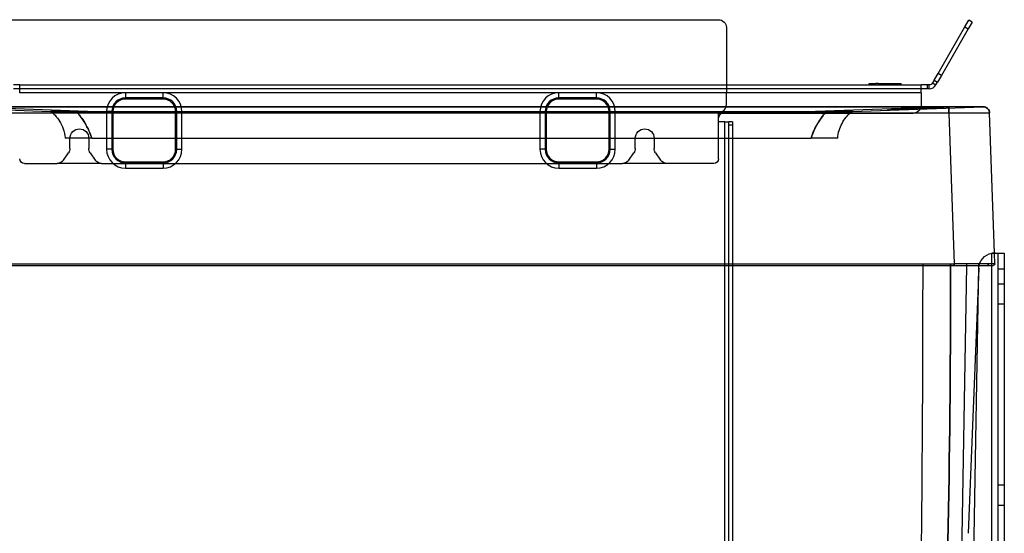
# Model space of a CAD drawing. Header units: millimetres. Extents: x -488 to 3, y 0 to 423.
# Tile 3 of 3: x -310 to 3, y 259 to 423. Entities that reach past the tile are written whole.
import ezdxf

# ---------------------------------------------------------------- set-up
doc = ezdxf.new("R2010")
doc.units = ezdxf.units.MM
doc.header["$LTSCALE"] = 10
doc.layers.add('BESCH_KONT_sich_schn_seit_2d', color=160, linetype='Continuous')

msp = doc.modelspace()

# ---------------------------------------------------------------- linework, layer by layer
at = {"layer": 'BESCH_KONT_sich_schn_seit_2d', "extrusion": (-1.09476e-47, 1, -2.22045e-16)}
for p, q in [((-314.5, 422.75), (-87.5, 422.75)), ((-85, 420.25), (-85, 402)), ((-17.61, 405.66), (-9.08, 420.43)), ((-9.08, 420.43), (-7.83, 422.59)), ((-9.08, 420.43), (-8, 419.8)), ((-6.75, 421.97), (-8, 419.8)), ((-6.75, 421.97), (-7.83, 422.59)), ((-8, 419.8), (-16.53, 405.03)), ((-18.86, 403.49), (-17.61, 405.66)), ((-16.53, 405.03), (-17.78, 402.87)), ((-16.53, 405.03), (-17.61, 405.66)), ((-310, 402), (-312, 402)), ((-310, 402), (-23, 402)), ((-310, 399.5), (-310, 402)), ((-85, 402), (-85, 399.5)), ((-39.58, 402), (-39.58, 402.4)), ((-39.58, 402.4), (-37.39, 402.4)), ((-38.64, 402), (-38.64, 402.4)), ((-37.39, 402.4), (-37.39, 402.4)), ((-37.39, 402), (-37.39, 402.4)), ((-36.62, 402.4), (-37.39, 402.4)), ((-37.39, 402), (-37.39, 402.4)), ((-36.62, 402.4), (-31.5, 402.4)), ((-36.62, 402), (-36.62, 402.4)), ((-36.44, 402), (-36.44, 402.4)), ((-36.44, 402), (-36.44, 402.4)), ((-36.44, 402), (-36.44, 402.4)), ((-36.44, 402), (-36.44, 402.4)), ((-36.34, 402), (-36.34, 402.4)), ((-36.01, 402), (-36.01, 402.4)), ((-36.01, 402), (-36.01, 402.4)), ((-36.01, 402), (-36.01, 402.4)), ((-35.81, 402), (-35.81, 402.4)), ((-35.78, 402), (-35.78, 402.4)), ((-35.77, 402), (-35.77, 402.4)), ((-35.46, 402), (-35.46, 402.4)), ((-35.28, 402), (-35.28, 402.4)), ((-35.16, 402), (-35.16, 402.4)), ((-35.16, 402), (-35.16, 402.4)), ((-35.05, 402), (-35.05, 402.4)), ((-34.95, 402), (-34.95, 402.4)), ((-34.74, 402), (-34.74, 402.4)), ((-34.72, 402), (-34.72, 402.4)), ((-34.22, 402), (-34.22, 402.4)), ((-34.15, 402), (-34.15, 402.4)), ((-34.1, 402), (-34.1, 402.4)), ((-34.1, 402), (-34.1, 402.4)), ((-34.03, 402), (-34.03, 402.4)), ((-33.75, 402), (-33.75, 402.4)), ((-33.61, 402), (-33.61, 402.4)), ((-33.6, 402), (-33.6, 402.4)), ((-33.45, 402), (-33.45, 402.4)), ((-33.39, 402), (-33.39, 402.4)), ((-33.39, 402), (-33.39, 402.4)), ((-33.25, 402), (-33.25, 402.4)), ((-33.1, 402), (-33.1, 402.4)), ((-33.09, 402), (-33.09, 402.4)), ((-32.9, 402), (-32.9, 402.4)), ((-32.9, 402), (-32.9, 402.4)), ((-32.9, 402), (-32.9, 402.4)), ((-32.75, 402), (-32.75, 402.4)), ((-32.75, 402), (-32.75, 402.4)), ((-32.55, 402), (-32.55, 402.4)), ((-32.52, 402), (-32.52, 402.4)), ((-32.46, 402), (-32.46, 402.4)), ((-32.45, 402), (-32.45, 402.4)), ((-31.5, 402.4), (-29.35, 402.4)), ((-31.5, 402), (-31.5, 402.4)), ((-29.35, 402), (-29.35, 402.4)), ((-29.35, 402), (-29.35, 402.4)), ((-21, 402), (-23, 402)), ((-23, 399.5), (-23, 402)), ((-21, 400.75), (-21, 402)), ((-20.44, 402), (-21, 402)), ((-20.44, 400.75), (-20.44, 402)), ((-18.86, 403.49), (-19.36, 402.62)), ((-19.36, 402.62), (-18.28, 402)), ((-18.86, 403.49), (-17.78, 402.87)), ((-18.28, 402), (-17.78, 402.87)), ((-310, 400.75), (-312, 400.75)), ((-23, 400.75), (-310, 400.75)), ((-23, 399.5), (-310, 399.5)), ((-264.35, 399.5), (-276.35, 399.5)), ((-276.35, 399.5), (-276.35, 397.5)), ((-264.35, 397.5), (-264.35, 399.5)), ((-126.35, 399.5), (-138.35, 399.5)), ((-138.35, 397.5), (-138.35, 399.5)), ((-126.35, 397.5), (-126.35, 399.5)), ((-85, 395.75), (-85, 399.5)), ((-21, 400.75), (-23, 400.75)), ((-23, 399.5), (-23, 395.5)), ((-20.44, 400.75), (-21, 400.75)), ((-341.85, 395.02), (-300.22, 393.54)), ((-330.81, 395.02), (-310, 395.02)), ((-288.44, 393.54), (-330.81, 395.02)), ((-14.28, 395.02), (-330.81, 395.02)), ((-310, 395.02), (-23.05, 395.02)), ((-264.35, 397.84), (-276.35, 397.84)), ((-264.35, 397.5), (-276.35, 397.5)), ((-126.35, 397.84), (-138.35, 397.84)), ((-126.35, 397.5), (-138.35, 397.5)), ((-14.28, 395.02), (-56.65, 393.54)), ((-44.87, 393.54), (-3.25, 395.02)), ((-23.05, 395.02), (-14.28, 395.02)), ((-14.28, 395.02), (-14.28, 393.09)), ((-330.81, 393.09), (-310, 393.09)), ((-310, 393.09), (-24.82, 393.09)), ((-288.44, 393.54), (-288.44, 393.43)), ((-288.44, 393.54), (-56.65, 393.54)), ((-56.65, 393.43), (-288.44, 393.43)), ((-282.35, 393.5), (-282.35, 381.5)), ((-280.35, 393.5), (-282.35, 393.5)), ((-280.69, 393.5), (-280.69, 381.5)), ((-280.35, 393.5), (-280.35, 381.5)), ((-260.35, 393.5), (-258.35, 393.5)), ((-260.35, 381.5), (-260.35, 393.5)), ((-260.01, 381.5), (-260.01, 393.5)), ((-258.35, 381.5), (-258.35, 393.5)), ((-144.35, 393.5), (-144.35, 381.5)), ((-144.35, 393.5), (-142.35, 393.5)), ((-142.69, 393.5), (-142.69, 381.5)), ((-142.35, 393.5), (-142.35, 381.5)), ((-122.35, 393.5), (-120.35, 393.5)), ((-122.35, 381.5), (-122.35, 393.5)), ((-122.01, 381.5), (-122.01, 393.5)), ((-120.35, 381.5), (-120.35, 393.5)), ((-87.5, 393), (-87.5, 393.25)), ((-87.5, 391.5), (-87.5, 393)), ((-87.5, 393), (-86, 393)), ((-86, 393), (-25.5, 393)), ((-56.65, 393.54), (-56.65, 393.43)), ((-29.36, 394.3), (-33.61, 394.14)), ((-33.61, 394.14), (-33.61, 393.94)), ((-31.86, 394.21), (-31.86, 394.01)), ((-29.36, 394.3), (-27.76, 394.35)), ((-29.36, 394.3), (-29.36, 394.1)), ((-27.77, 394.35), (-27.77, 394.15)), ((-19.75, 394.64), (-27.76, 394.35)), ((-27.76, 394.35), (-27.76, 394.15)), ((-27.62, 394.36), (-27.62, 394.16)), ((-27.33, 394.37), (-27.33, 394.17)), ((-27.06, 394.38), (-27.06, 394.18)), ((-26.95, 394.38), (-26.95, 394.18)), ((-26.61, 394.39), (-26.61, 394.19)), ((-25.87, 394.42), (-25.87, 394.22)), ((-25.86, 394.42), (-25.86, 394.22)), ((-25.75, 394.42), (-25.75, 394.22)), ((-25.46, 394.43), (-25.46, 394.23)), ((-25.2, 394.44), (-25.2, 394.24)), ((-25.04, 394.45), (-25.04, 394.25)), ((-24.82, 393.09), (-14.28, 393.09)), ((-24.15, 394.48), (-24.15, 394.28)), ((-24.08, 394.48), (-24.08, 394.28)), ((-24, 394.49), (-24, 394.29)), ((-23.45, 394.51), (-23.45, 394.31)), ((-23.37, 394.51), (-23.37, 394.31)), ((-23.36, 394.51), (-23.36, 394.31)), ((-23, 394.52), (-23, 394.32)), ((-22.6, 394.54), (-22.6, 394.34)), ((-22.43, 394.54), (-22.43, 394.34)), ((-22.16, 394.55), (-22.16, 394.35)), ((-22.15, 394.55), (-22.15, 394.35)), ((-21.88, 394.56), (-21.88, 394.36)), ((-21.77, 394.57), (-21.77, 394.36)), ((-21.5, 394.57), (-21.5, 394.37)), ((-21.44, 394.58), (-21.44, 394.38)), ((-21.34, 394.58), (-21.34, 394.38)), ((-15.89, 394.77), (-19.75, 394.64)), ((-19.75, 394.64), (-19.75, 394.44)), ((-15.89, 394.77), (-15.89, 394.57)), ((-14.17, 393.09), (-12.49, 345.09)), ((0.38, 348.49), (-1.18, 393.09)), ((-87.5, 378.5), (-87.5, 391.5)), ((-85.5, 390.25), (-87.5, 390.25)), ((-85.5, 390.25), (-84.25, 390.25)), ((-85.5, 14), (-85.5, 390.25)), ((-84.25, 389.25), (-84.25, 390.25)), ((-83, 390.25), (-84.25, 390.25)), ((-84.25, 38), (-84.25, 389.25)), ((-84.25, 389.25), (-83, 389.25)), ((-83, 390.25), (-83, 389.25)), ((-83, 389.25), (-83, 38)), ((-287.05, 385.09), (-295.55, 385.09)), ((-294, 381.79), (-294, 385)), ((-288, 385), (-288, 381.79)), ((-287.05, 385.09), (-58.05, 385.09)), ((-114, 381.79), (-114, 385)), ((-108, 385), (-108, 381.79)), ((-49.55, 385.09), (-58.05, 385.09)), ((-296.05, 378.07), (-294.45, 380.35)), ((-287.55, 380.35), (-285.95, 378.07)), ((-280.35, 381.5), (-282.35, 381.5)), ((-260.35, 381.5), (-258.35, 381.5)), ((-142.35, 381.5), (-144.35, 381.5)), ((-122.35, 381.5), (-120.35, 381.5)), ((-116.05, 378.07), (-114.45, 380.35)), ((-107.55, 380.35), (-105.95, 378.07)), ((-308.5, 377), (-298.1, 377)), ((-283.9, 377), (-298.1, 377)), ((-283.9, 377), (-118.1, 377)), ((-276.35, 377.5), (-276.35, 375.5)), ((-276.35, 377.5), (-264.35, 377.5)), ((-276.35, 377.16), (-264.35, 377.16)), ((-264.35, 377.5), (-264.35, 375.5)), ((-138.35, 377.5), (-138.35, 375.5)), ((-138.35, 377.5), (-126.35, 377.5)), ((-138.35, 377.16), (-126.35, 377.16)), ((-126.35, 377.5), (-126.35, 375.5)), ((-103.9, 377), (-118.1, 377)), ((-89, 377), (-103.9, 377)), ((-276.35, 375.5), (-264.35, 375.5)), ((-138.35, 375.5), (-126.35, 375.5)), ((-0.5, 74.84), (-0.5, 348.42)), ((0.08, 348.49), (0.66, 348.49)), ((0.5, 345.09), (0.38, 348.49)), ((0.66, 348.49), (3.5, 348.49)), ((1.5, 67.49), (1.5, 348.49)), ((3.5, 348.49), (3.5, 67.49)), ((-332.6, 345.09), (-12.49, 345.09)), ((-12.49, 344.57), (-12.49, 345.09)), ((-4.36, 345.09), (-12.49, 345.09)), ((-12.49, 345.09), (-12.49, 344.57)), ((-8.56, 345.09), (-8.57, 344.57)), ((-4.57, 344.57), (-4.56, 345.09)), ((0.5, 345.09), (-4.36, 345.09)), ((-332.6, 344.57), (-12.49, 344.57)), ((-8.57, 344.57), (-11.46, 178.84)), ((-4.62, 343.69), (-7.98, 259.29)), ((-7.81, 159.02), (-4.58, 344.18)), ((-4.58, 344.18), (-4.57, 344.57)), ((1.5, 343.49), (3.5, 343.49)), ((1.5, 338.69), (3.5, 338.69)), ((1.5, 332.29), (3.5, 332.29)), ((1.5, 274.69), (3.5, 274.69)), ((1.5, 268.29), (3.5, 268.29))]:
    msp.add_line(p, q, dxfattribs=at)
at = {"layer": 'BESCH_KONT_sich_schn_seit_2d', "extrusion": (-2.22045e-16, -2.22045e-16, -1)}
for centre, radius, start, end in [((87.5, 420.25), 2.5, 90, 180), ((20.44, 403.25), 1.25, 210, 270), ((25.5, 395.5), 2.5, 180, 270), ((3.17, 393.02), 2, 87.9655, 178), ((300.24, 393.04), 0.5, 92.0345, 129.6592), ((291, 385), 3, 0, 180), ((111, 385), 3, 0, 180), ((296.5, 381.79), 2.5, 180, 215), ((285.5, 381.79), 2.5, 325, 0), ((116.5, 381.79), 2.5, 180, 215), ((105.5, 381.79), 2.5, 325, 360), ((308.5, 378.5), 1.5, 270, 0), ((298.1, 379.5), 2.5, 215, 270), ((283.9, 379.5), 2.5, 270, 325), ((118.1, 379.5), 2.5, 215, 270), ((103.9, 379.5), 2.5, 270, 325), ((89, 378.5), 1.5, 180, 270), ((-0.38, 343.49), 5, 2.2829, 79.9025), ((0.03, 345.09), 0.525, 180, 270)]:
    msp.add_arc(centre, radius, start, end, dxfattribs=at)
at = {"layer": 'BESCH_KONT_sich_schn_seit_2d'}
for centre, radius, start, end in [((-20.44, 403.25), 2.5, 270, 330), ((-276.35, 393.5), 6, 90, 180), ((-264.35, 393.5), 6, 0, 90), ((-138.35, 393.5), 6, 90, 180), ((-126.35, 393.5), 6, 360, 90), ((-276.35, 393.5), 4.34, 90, 180), ((-276.35, 393.5), 4, 90, 180), ((-264.35, 393.5), 4.34, 360, 90), ((-264.35, 393.5), 4, 0, 90), ((-138.35, 393.5), 4.34, 90, 180), ((-138.35, 393.5), 4, 90, 180), ((-126.35, 393.5), 4.34, 360, 90), ((-126.35, 393.5), 4, 360, 90), ((-87.5, 395.75), 2.5, 270, 0), ((-86, 391.5), 1.5, 90, 180), ((-44.86, 393.04), 0.5, 92.0345, 129.6592), ((-276.35, 381.5), 6, 180, 270), ((-276.35, 381.5), 4.34, 180, 270), ((-276.35, 381.5), 4, 180, 270), ((-264.35, 381.5), 6, 270, 0), ((-264.35, 381.5), 4, 270, 0), ((-264.35, 381.5), 4.34, 270, 0), ((-138.35, 381.5), 6, 180, 270), ((-138.35, 381.5), 4.34, 180, 270), ((-138.35, 381.5), 4, 180, 270), ((-126.35, 381.5), 6, 270, 0), ((-126.35, 381.5), 4, 270, 360), ((-126.35, 381.5), 4.34, 270, 0), ((-1.28, 345.09), 0.525, 180, 270)]:
    msp.add_arc(centre, radius, start, end, dxfattribs=at)
for centre, major_axis, ratio, start_param, end_param in [((-14.28, 712.85), (318.02, 0), 0.999383, -1.570795, -1.570441), ((-14.17, 393.02), (0, 2), 0.000012, -1.53589, 0.035149), ((-3.17, 393.02), (2, 0.07), 1, 0, 1.571039)]:
    msp.add_ellipse(centre, major_axis=major_axis, ratio=ratio, start_param=start_param, end_param=end_param, dxfattribs=at)
at = {"layer": 'BESCH_KONT_sich_schn_seit_2d', "extrusion": (-2.22045e-16, -2.22045e-16, -1)}
for centre, major_axis, ratio, start_param, end_param in [((-14.28, 712.21), (-317.38, 0), 0.999383, -1.571152, -1.570797), ((-14.17, 393.02), (0, 2), 0.000012, 0.000064, 1.535954), ((-14.17, 393.02), (0, 2), 0.000012, -0.035149, 0)]:
    msp.add_ellipse(centre, major_axis=major_axis, ratio=ratio, start_param=start_param, end_param=end_param, dxfattribs=at)
at = {"layer": 'BESCH_KONT_sich_schn_seit_2d'}
for points in [[(-14.17, 395.02), (-14.21, 395.02), (-14.24, 395.02), (-14.28, 395.02)], [(-3.25, 395.02), (-3.25, 395.02), (-3.25, 395.02), (-3.25, 395.02)], [(-3.25, 395.02), (-3.25, 395.02), (-3.25, 395.02), (-3.25, 395.02)], [(-300.22, 393.54), (-300.22, 393.54), (-300.23, 393.55), (-300.24, 393.56)], [(-299.93, 393.44), (-299.94, 393.45), (-299.94, 393.45), (-299.95, 393.46)], [(-299.95, 393.46), (-299.95, 393.45), (-299.94, 393.45), (-299.93, 393.44)], [(-291.81, 393.56), (-290.69, 393.55), (-289.57, 393.54), (-288.44, 393.54)], [(-291.78, 393.44), (-291.78, 393.45), (-291.79, 393.45), (-291.79, 393.46)], [(-288.44, 393.43), (-289.56, 393.43), (-290.67, 393.44), (-291.78, 393.44)], [(-56.65, 393.54), (-55.53, 393.54), (-54.4, 393.55), (-53.28, 393.56)], [(-53.31, 393.44), (-54.42, 393.44), (-55.54, 393.43), (-56.65, 393.43)], [(-53.31, 393.44), (-53.31, 393.45), (-53.31, 393.45), (-53.31, 393.46)], [(-53.3, 393.46), (-53.3, 393.45), (-53.31, 393.45), (-53.31, 393.44)], [(-45.16, 393.44), (-45.16, 393.45), (-45.15, 393.45), (-45.14, 393.46)], [(-44.85, 393.56), (-44.86, 393.55), (-44.87, 393.54), (-44.87, 393.54)], [(-14.28, 393.09), (-14.24, 393.09), (-14.21, 393.09), (-14.17, 393.09)], [(-22.49, 345.09), (-22.49, 344.92), (-22.49, 344.74), (-22.49, 344.57)], [(-13.58, 344.57), (-13.58, 344.74), (-13.58, 344.92), (-13.58, 345.09)], [(-13.58, 345.09), (-13.58, 344.92), (-13.58, 344.74), (-13.58, 344.57)], [(-22.49, 344.57), (-22.49, 289.33), (-23.05, 234.09), (-24.17, 178.84)], [(-13.58, 344.57), (-13.59, 289.33), (-14.62, 234.09), (-16.68, 178.84)], [(-16.66, 178.84), (-14.61, 234.05), (-13.59, 289.4), (-13.58, 344.57)]]:
    msp.add_open_spline(points, degree=3, dxfattribs=at)
for points, knots in [([(-1.18, 393.09), (-1.18, 393.31), (-1.23, 393.52), (-1.36, 393.9), (-1.46, 394.06), (-1.67, 394.36), (-1.79, 394.48), (-2.06, 394.7), (-2.18, 394.76), (-2.46, 394.91), (-2.56, 394.93), (-2.84, 395.01), (-2.88, 395), (-3.02, 395.02), (-3.04, 395.02), (-3.08, 395.02), (-3.09, 395.02), (-3.1, 395.02), (-3.11, 395.02), (-3.12, 395.02), (-3.13, 395.02), (-3.14, 395.02), (-3.15, 395.02), (-3.18, 395.02), (-3.18, 395.02), (-3.3, 395.02), (-3.56, 395.02), (-4.44, 395.03), (-5.05, 395.03), (-6.54, 395.03), (-7.42, 395.03), (-9.38, 395.03), (-10.46, 395.02), (-12.42, 395.02), (-13.3, 395.02), (-14.17, 395.02)], [0.011383, 0.011383, 0.011383, 0.011383, 0.011507, 0.011507, 0.011648, 0.011648, 0.011836, 0.011836, 0.012139, 0.012139, 0.012751, 0.012751, 0.014414, 0.014414, 0.018082, 0.018082, 0.020577, 0.020577, 0.023576, 0.023576, 0.028432, 0.028432, 0.039787, 0.039787, 0.095039, 0.095039, 0.440411, 0.440411, 0.785783, 0.785783, 1.131155, 1.131155, 1.476527, 1.476527, 1.738243, 1.738243, 1.738243, 1.738243]), ([(-3.25, 395.02), (-3.23, 395.02), (-3.67, 395.02), (-5.01, 395.02), (-5.66, 395.02), (-6.43, 395.02), (-7.2, 395.02), (-8.09, 395.02), (-10.62, 395.02), (-12.4, 395.02), (-14.17, 395.02)], [0.011383, 0.011383, 0.011383, 0.011383, 0.54672, 0.54672, 0.874813, 0.874813, 0.874813, 1.202906, 1.202906, 1.738243, 1.738243, 1.738243, 1.738243]), ([(-291.81, 393.56), (-293.59, 393.56), (-297.54, 393.57), (-299.79, 393.56), (-300.24, 393.56)], [0.208634, 0.208634, 0.208634, 0.208634, 0.751895, 1.476242, 1.476242, 1.476242, 1.476242]), ([(-300.24, 393.56), (-299.9, 393.56), (-298.04, 393.57), (-294.18, 393.56), (-291.81, 393.56)], [0.208634, 0.208634, 0.208634, 0.208634, 0.751895, 1.476242, 1.476242, 1.476242, 1.476242]), ([(-300.24, 393.56), (-300.17, 393.56), (-300.11, 393.54), (-300.05, 393.51), (-300.02, 393.5), (-299.98, 393.48), (-299.95, 393.46)], [-0.03085833, -0.03085833, -0.03085833, -0.03085833, -0.0110901, -0.0110901, -0.0110901, 0, 0, 0, 0]), ([(-299.95, 393.46), (-299.53, 393.48), (-297.35, 393.49), (-293.51, 393.48), (-291.79, 393.46)], [-1.472863, -1.472863, -1.472863, -1.472863, -0.751895, -0.212013, -0.212013, -0.212013, -0.212013]), ([(-291.79, 393.46), (-294.09, 393.48), (-297.84, 393.49), (-299.64, 393.48), (-299.95, 393.46)], [-1.472863, -1.472863, -1.472863, -1.472863, -0.751895, -0.212013, -0.212013, -0.212013, -0.212013]), ([(-299.93, 393.44), (-299.42, 393.02), (-298.88, 392.5), (-297.39, 390.72), (-296.49, 389.22), (-295.62, 386.15), (-295.56, 385.26), (-295.55, 385.11), (-295.55, 385.1), (-295.55, 385.1), (-295.55, 385.1), (-295.55, 385.09), (-295.55, 385.09), (-295.55, 385.09)], [0.3372046, 0.3372046, 0.3372046, 0.3372046, 0.4835979, 0.4835979, 0.7532678, 0.7532678, 0.9244332, 0.9244332, 0.938505, 0.938505, 0.942831, 0.942831, 0.9456715, 0.9456715, 0.9456715, 0.9456715]), ([(-291.81, 393.56), (-291.81, 393.56), (-291.8, 393.54), (-291.8, 393.51), (-291.79, 393.5), (-291.79, 393.48), (-291.79, 393.46)], [-0.00015444, -0.00015444, -0.00015444, -0.00015444, 0.01961458, 0.01961458, 0.01961458, 0.03070513, 0.03070513, 0.03070513, 0.03070513]), ([(-291.78, 393.44), (-291.46, 393.02), (-291.05, 392.5), (-289.74, 390.72), (-288.76, 389.22), (-287.41, 386.15), (-287.14, 385.26), (-287.06, 385.11), (-287.06, 385.1), (-287.05, 385.1), (-287.05, 385.1), (-287.05, 385.09), (-287.05, 385.09), (-287.05, 385.09)], [0.3372046, 0.3372046, 0.3372046, 0.3372046, 0.4835979, 0.4835979, 0.7532678, 0.7532678, 0.9244332, 0.9244332, 0.938505, 0.938505, 0.942831, 0.942831, 0.9456715, 0.9456715, 0.9456715, 0.9456715]), ([(-287.05, 385.09), (-287.05, 385.09), (-287.05, 385.09), (-287.05, 385.1), (-287.05, 385.1), (-287.06, 385.1), (-287.06, 385.1), (-287.07, 385.12), (-287.07, 385.13), (-287.1, 385.19), (-287.13, 385.27), (-287.56, 386.5), (-288.04, 387.65), (-289.38, 390.21), (-290.24, 391.42), (-291.26, 392.77), (-291.54, 393.13), (-291.78, 393.44)], [0, 0, 0, 0, 0.0004065, 0.0004065, 0.0010606, 0.0010606, 0.0018552, 0.0018552, 0.0037224, 0.0037224, 0.0113483, 0.0113483, 0.2039417, 0.2039417, 0.4829573, 0.4829573, 0.6091171, 0.6091171, 0.6091171, 0.6091171]), ([(-53.31, 393.44), (-53.63, 393.02), (-54.05, 392.5), (-55.35, 390.72), (-56.33, 389.22), (-57.68, 386.15), (-57.95, 385.26), (-58.03, 385.11), (-58.03, 385.1), (-58.04, 385.1), (-58.04, 385.1), (-58.04, 385.09), (-58.04, 385.09), (-58.05, 385.09)], [0.3372046, 0.3372046, 0.3372046, 0.3372046, 0.4835979, 0.4835979, 0.7532678, 0.7532678, 0.9244332, 0.9244332, 0.938505, 0.938505, 0.942831, 0.942831, 0.9456715, 0.9456715, 0.9456715, 0.9456715]), ([(-58.05, 385.09), (-58.04, 385.09), (-58.04, 385.09), (-58.04, 385.1), (-58.04, 385.1), (-58.04, 385.1), (-58.03, 385.1), (-58.03, 385.11), (-58.03, 385.11), (-58.02, 385.13), (-58.01, 385.15), (-57.96, 385.27), (-57.9, 385.47), (-57.21, 387.37), (-56.48, 388.87), (-54.73, 391.66), (-53.87, 392.7), (-53.31, 393.44)], [0, 0, 0, 0, 0.0003547, 0.0003547, 0.0007927, 0.0007927, 0.0015425, 0.0015425, 0.0031285, 0.0031285, 0.0069087, 0.0069087, 0.0199925, 0.0199925, 0.1010684, 0.1010684, 0.1814899, 0.1814899, 0.1814899, 0.1814899]), ([(-53.28, 393.56), (-53.28, 393.56), (-53.29, 393.54), (-53.3, 393.51), (-53.3, 393.5), (-53.3, 393.48), (-53.3, 393.46)], [-0.03085833, -0.03085833, -0.03085833, -0.03085833, -0.0110901, -0.0110901, -0.0110901, 0, 0, 0, 0]), ([(-45.14, 393.46), (-45.56, 393.48), (-47.74, 393.49), (-51.58, 393.48), (-53.3, 393.46)], [-1.472863, -1.472863, -1.472863, -1.472863, -0.751895, -0.212013, -0.212013, -0.212013, -0.212013]), ([(-53.3, 393.46), (-51, 393.48), (-47.25, 393.49), (-45.45, 393.48), (-45.14, 393.46)], [-1.472863, -1.472863, -1.472863, -1.472863, -0.751895, -0.212013, -0.212013, -0.212013, -0.212013]), ([(-53.28, 393.56), (-51.5, 393.56), (-47.55, 393.57), (-45.3, 393.56), (-44.85, 393.56)], [0.208634, 0.208634, 0.208634, 0.208634, 0.751895, 1.476242, 1.476242, 1.476242, 1.476242]), ([(-44.85, 393.56), (-45.19, 393.56), (-47.05, 393.57), (-50.91, 393.56), (-53.28, 393.56)], [0.208634, 0.208634, 0.208634, 0.208634, 0.751895, 1.476242, 1.476242, 1.476242, 1.476242]), ([(-49.55, 385.09), (-49.55, 385.09), (-49.55, 385.09), (-49.55, 385.1), (-49.55, 385.1), (-49.55, 385.1), (-49.55, 385.1), (-49.55, 385.11), (-49.54, 385.11), (-49.54, 385.13), (-49.54, 385.15), (-49.53, 385.27), (-49.51, 385.47), (-49.24, 387.37), (-48.71, 388.87), (-47.05, 391.66), (-46.06, 392.7), (-45.16, 393.44)], [0, 0, 0, 0, 0.0003547, 0.0003547, 0.0007927, 0.0007927, 0.0015425, 0.0015425, 0.0031285, 0.0031285, 0.0069087, 0.0069087, 0.0199925, 0.0199925, 0.1010684, 0.1010684, 0.18149, 0.18149, 0.18149, 0.18149]), ([(-45.14, 393.46), (-45.1, 393.49), (-45.05, 393.51), (-45, 393.53), (-44.96, 393.55), (-44.9, 393.56), (-44.85, 393.56)], [-0.03069206, -0.03069206, -0.03069206, -0.03069206, -0.01535187, -0.01535187, -0.01535187, 0.00015444, 0.00015444, 0.00015444, 0.00015444]), ([(-14.17, 393.09), (-12.06, 393.11), (-9.95, 393.11), (-6.95, 393.12), (-5.9, 393.12), (-4.98, 393.12), (-4.07, 393.12), (-3.29, 393.12), (-1.7, 393.11), (-1.18, 393.11), (-1.18, 393.09)], [-1.738243, -1.738243, -1.738243, -1.738243, -1.202906, -1.202906, -0.874813, -0.874813, -0.874813, -0.54672, -0.54672, -0.011383, -0.011383, -0.011383, -0.011383]), ([(0.66, 348.49), (0.48, 348.49), (0.28, 348.49), (-0.11, 348.46), (-0.3, 348.44), (-0.5, 348.42)], [0, 0, 0, 0, 0.059295, 0.059295, 0.1185657, 0.1185657, 0.1185657, 0.1185657]), ([(-0.5, 348.42), (-0.4, 348.44), (-0.3, 348.46), (-0.11, 348.49), (-0.01, 348.49), (0.08, 348.49)], [0, 0, 0, 0, 0.03040745, 0.03040745, 0.06047615, 0.06047615, 0.06047615, 0.06047615]), ([(-12.49, 344.57), (-11.51, 344.57), (-10.54, 344.57), (-7.87, 344.57), (-6.25, 344.57), (-4.74, 344.57), (-4.62, 344.57), (-4.51, 344.57)], [-1.9583649, -1.9583649, -1.9583649, -1.9583649, -1.6650618, -1.6650618, -1.1371594, -1.1371594, -1.0917457, -1.0917457, -1.0917457, -1.0917457]), ([(-4.51, 344.57), (-3.33, 344.57), (-2.33, 344.57), (-0.96, 344.57), (-0.51, 344.57), (-0.1, 344.57), (-0.03, 344.57), (-0.03, 344.57)], [-1.091746, -1.091746, -1.091746, -1.091746, -0.631755, -0.631755, -0.242983, -0.242983, 0, 0, 0, 0])]:
    msp.add_open_spline(points, degree=3, knots=knots, dxfattribs=at)

doc.saveas('drawing.dxf')
